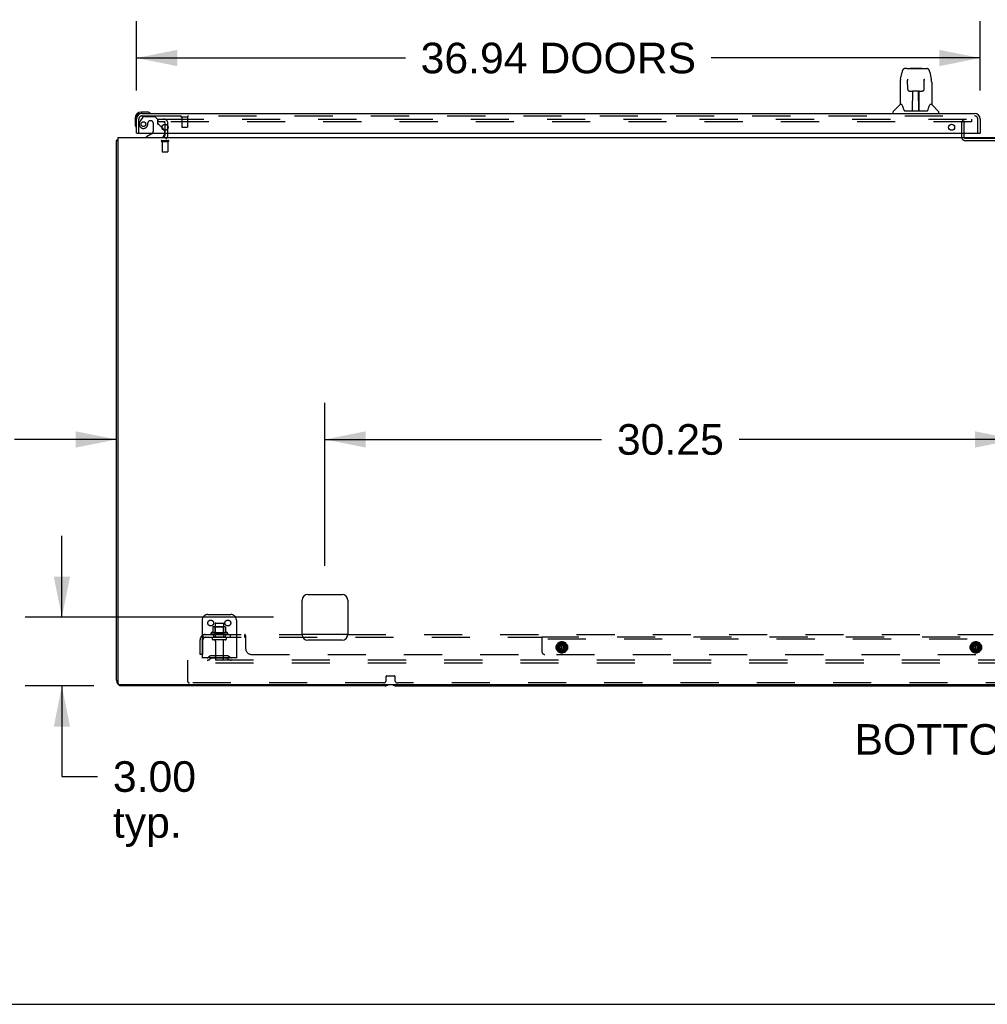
# Model space of a CAD drawing. Header units: inches. Extents: x 0 to 304, y 0 to 196.
# Tile 2 of 129: x 50 to 92, y 0 to 43. Entities that reach past the tile are written whole.
import ezdxf

# ---------------------------------------------------------------- set-up
doc = ezdxf.new("R2010")
doc.units = ezdxf.units.IN
doc.header["$LTSCALE"] = 16.696429
doc.header["$MEASUREMENT"] = 0
doc.linetypes.add('HIDDEN', pattern=[0.2, 0.1, -0.1])
doc.layers.get('0').update_dxf_attribs({"linetype": 'CONTINUOUS'})
for name, color, linetype in [('DEFAULT_2', 8, 'HIDDEN'), ('DIMENSIONS', 7, 'CONTINUOUS'), ('DOOR_2_ASSEMBLY', 7, 'CONTINUOUS'), ('SUBPANELS', 7, 'CONTINUOUS')]:
    doc.layers.add(name, color=color, linetype=linetype)
doc.styles.get("Standard").update_dxf_attribs({"font": 'arial.ttf'})
doc.dimstyles.new('DIMSTYLE_1', dxfattribs={"dimtxt": 1.339286, "dimasz": 1.785714, "dimexe": 0.09, "dimexo": 0.07, "dimgap": 0.0375, "dimtad": 0, "dimtih": 1, "dimtoh": 1, "dimzin": 4, "dimdsep": 46, "dimtxsty": 'Standard', "dimblk": '_FILLED', "dimblk1": '_FILLED', "dimblk2": '_FILLED', "dimcen": 0.09, "dimazin": 1, "dimtfac": 1, "dimtdec": 3, "dimtofl": 0, "dimtmove": 0, "dimatfit": 3, "dimldrblk": '_FILLED', "dimfxl": 0, "dimtolj": 1, "dimtzin": 4, "dimarcsym": 0})

# ---------------------------------------------------------------- blocks, each defined once
blk = doc.blocks.new('_FILLED')
at = {"color": 0, "linetype": 'ByBlock'}
blk.add_solid([(0, 0), (-1, 0.2), (-1, -0.2)], dxfattribs=at)
blk = doc.blocks.new('*D4')
at = {"layer": 'DIMENSIONS', "color": 2, "linetype": 'Continuous'}
for p, q in [((54.626, 40.003), (54.626, 43.037)), ((91.563, 40.003), (91.563, 43.037)), ((54.626, 41.43), (66.401, 41.43)), ((91.563, 41.43), (79.789, 41.43))]:
    blk.add_line(p, q, dxfattribs=at)
at = {"layer": 'DIMENSIONS', "color": 2, "linetype": 'Continuous', "xscale": 1.7857142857, "yscale": 1.7857142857, "zscale": 1.7857142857, "rotation": 180}
blk.add_blockref('_FILLED', (54.626, 41.43), dxfattribs=at)
at = {"layer": 'DIMENSIONS', "color": 2, "linetype": 'Continuous', "xscale": 1.7857142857, "yscale": 1.7857142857, "zscale": 1.7857142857}
blk.add_blockref('_FILLED', (91.563, 41.43), dxfattribs=at)
at = {"layer": 'DIMENSIONS', "color": 2, "linetype": 'Continuous', "insert": (73.095, 42.099), "char_height": 1.33929, "width": 12.04859, "attachment_point": 2, "line_spacing_factor": 0.9}
blk.add_mtext('36.94 DOORS', dxfattribs=at)
blk = doc.blocks.new('*D8')
at = {"layer": 'DIMENSIONS', "color": 2, "linetype": 'Continuous'}
for p, q in [((62.876, 19.192), (62.876, 26.337)), ((93.126, 19.192), (93.126, 26.337)), ((62.876, 24.73), (74.991, 24.73)), ((93.126, 24.73), (81.011, 24.73))]:
    blk.add_line(p, q, dxfattribs=at)
at = {"layer": 'DIMENSIONS', "color": 2, "linetype": 'Continuous', "xscale": 1.7857142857, "yscale": 1.7857142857, "zscale": 1.7857142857, "rotation": 180}
blk.add_blockref('_FILLED', (62.876, 24.73), dxfattribs=at)
at = {"layer": 'DIMENSIONS', "color": 2, "linetype": 'Continuous', "xscale": 1.7857142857, "yscale": 1.7857142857, "zscale": 1.7857142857}
blk.add_blockref('_FILLED', (93.126, 24.73), dxfattribs=at)
at = {"layer": 'DIMENSIONS', "color": 2, "linetype": 'Continuous', "insert": (78.001, 25.399), "char_height": 1.3393, "width": 4.68003, "attachment_point": 2, "line_spacing_factor": 0.9}
blk.add_mtext('30.25', dxfattribs=at)
blk = doc.blocks.new('*D10')
at = {"layer": 'DIMENSIONS', "color": 2, "linetype": 'Continuous'}
for p, q in [((62.876, 19.192), (62.876, 26.337)), ((53.751, 24.73), (49.291, 24.73)), ((62.876, 24.73), (66.447, 24.73))]:
    blk.add_line(p, q, dxfattribs=at)
at = {"layer": 'DIMENSIONS', "color": 2, "linetype": 'Continuous', "xscale": 1.7857142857, "yscale": 1.7857142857, "zscale": 1.7857142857}
blk.add_blockref('_FILLED', (53.751, 24.73), dxfattribs=at)
at = {"layer": 'DIMENSIONS', "color": 2, "linetype": 'Continuous', "xscale": 1.7857142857, "yscale": 1.7857142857, "zscale": 1.7857142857, "rotation": 180}
blk.add_blockref('_FILLED', (62.876, 24.73), dxfattribs=at)
at = {"layer": 'DIMENSIONS', "color": 2, "linetype": 'Continuous', "insert": (48.621, 25.399), "char_height": 1.3393, "width": 3.63947, "attachment_point": 3, "line_spacing_factor": 0.9}
blk.add_mtext('9.13\\Ptyp.', dxfattribs=at)
blk = doc.blocks.new('*D11')
at = {"layer": 'DIMENSIONS', "color": 2, "linetype": 'Continuous'}
for p, q in [((51.36, 16.942), (51.36, 20.513)), ((60.626, 16.942), (49.753, 16.942)), ((52.751, 13.942), (49.753, 13.942)), ((51.36, 13.942), (51.36, 9.971)), ((51.36, 9.971), (52.922, 9.971))]:
    blk.add_line(p, q, dxfattribs=at)
at = {"layer": 'DIMENSIONS', "color": 2, "linetype": 'Continuous', "xscale": 1.7857142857, "yscale": 1.7857142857, "zscale": 1.7857142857}
for p, rotation in [((51.36, 16.942), 270), ((51.36, 13.942), 90)]:
    blk.add_blockref('_FILLED', p, dxfattribs=dict(at, rotation=rotation))
at = {"layer": 'DIMENSIONS', "color": 2, "linetype": 'Continuous', "insert": (53.592, 10.641), "char_height": 1.3393, "width": 3.63947, "attachment_point": 1, "line_spacing_factor": 0.9}
blk.add_mtext('3.00\\Ptyp.', dxfattribs=at)

msp = doc.modelspace()

# ---------------------------------------------------------------- linework, layer by layer
at = {"color": 7, "linetype": 'Continuous'}
for p, q in [((55.876, 38.263), (55.876, 38.529)), ((53.813, 37.942), (53.813, 14.067)), ((53.813, 37.942), (132.438, 37.942)), ((55.876, 38.067), (55.876, 38.146)), ((53.751, 14.192), (53.751, 37.817)), ((53.751, 37.817), (53.813, 37.817)), ((53.812, 37.855), (53.813, 37.854)), ((61.876, 16.192), (61.876, 17.692)), ((62.126, 17.942), (63.626, 17.942)), ((63.876, 17.692), (63.876, 16.192)), ((63.626, 15.942), (62.126, 15.942)), ((53.876, 14.004), (132.313, 14.004)), ((65.501, 13.942), (54.001, 13.942)), ((66.001, 13.942), (120.251, 13.942)), ((0, 0), (303.571, 0))]:
    msp.add_line(p, q, dxfattribs=at)
for points in [[(53.775, 37.836), (53.772, 37.835), (53.768, 37.834), (53.765, 37.832), (53.762, 37.831), (53.759, 37.829), (53.757, 37.828), (53.755, 37.826), (53.754, 37.824), (53.752, 37.823), (53.752, 37.821), (53.751, 37.819), (53.751, 37.817)], [(53.812, 37.855), (53.809, 37.853), (53.807, 37.851), (53.803, 37.848), (53.8, 37.846), (53.796, 37.844), (53.792, 37.843), (53.787, 37.841), (53.783, 37.839), (53.775, 37.836)]]:
    msp.add_lwpolyline(points, dxfattribs=at)
for centre, radius, start, end in [((55.751, 38.067), 0.125, 270, 360), ((54.001, 37.692), 0.25, 138.6068, 139.2391), ((62.126, 17.692), 0.25, 90, 180), ((63.626, 17.692), 0.25, 0, 90), ((62.126, 16.192), 0.25, 180, 270), ((63.626, 16.192), 0.25, 270, 360), ((54.001, 14.192), 0.25, 180, 270), ((53.876, 14.067), 0.0625, 180, 270), ((65.501, 14.192), 0.25, 270, 311.404), ((66.001, 14.192), 0.25, 228.596, 270)]:
    msp.add_arc(centre, radius, start, end, dxfattribs=at)
at = {"layer": 'DEFAULT_2', "color": 8, "linetype": 'HIDDEN'}
for p, q in [((55.563, 38.754), (55.563, 38.629)), ((55.563, 38.754), (55.88, 38.754)), ((55.88, 38.629), (55.563, 38.629)), ((55.876, 38.529), (55.876, 38.567)), ((55.907, 38.754), (91.188, 38.754)), ((91.188, 38.629), (55.907, 38.629)), ((56.001, 38.067), (56.001, 38.567)), ((90.751, 38.579), (90.751, 37.971)), ((90.855, 38.579), (90.855, 37.971)), ((91.188, 38.754), (91.188, 38.629)), ((55.876, 38.146), (55.876, 38.263)), ((55.734, 37.817), (56.018, 37.817)), ((55.734, 37.774), (56.018, 37.774)), ((55.752, 37.774), (55.752, 37.327)), ((56, 37.774), (56, 37.327)), ((90.905, 37.921), (94.097, 37.921)), ((90.905, 37.817), (94.097, 37.817)), ((55.762, 37.317), (55.99, 37.317)), ((57.501, 16.817), (57.501, 15.067)), ((57.751, 17.067), (58.751, 17.067)), ((59.001, 16.817), (59.001, 15.067)), ((57.973, 16.517), (57.973, 16.29)), ((58.507, 16.528), (57.995, 16.528)), ((58.067, 16.508), (58.047, 16.528)), ((58.067, 16.212), (58.067, 16.508)), ((58.434, 16.508), (58.067, 16.508)), ((58.068, 16.662), (58.068, 16.067)), ((58.098, 16.692), (58.404, 16.692)), ((58.434, 16.662), (58.434, 16.067)), ((58.434, 16.508), (58.454, 16.528)), ((58.434, 16.212), (58.434, 16.508)), ((58.528, 16.517), (58.528, 16.29)), ((58.607, 16.262), (57.895, 16.262)), ((58.585, 16.192), (57.917, 16.192)), ((58.515, 16.067), (57.986, 16.067)), ((58.515, 15.961), (57.986, 15.961)), ((58.067, 16.212), (58.047, 16.192)), ((58.434, 16.212), (58.067, 16.212)), ((58.434, 16.212), (58.454, 16.192)), ((58.085, 15.898), (58.085, 15.097)), ((58.417, 15.898), (58.417, 15.097)), ((59.001, 15.171), (57.501, 15.171)), ((57.844, 15.239), (57.776, 15.191)), ((57.905, 15.155), (57.837, 15.106)), ((58.591, 15.261), (57.91, 15.261)), ((58.591, 15.157), (57.91, 15.157)), ((58.076, 15.261), (58.076, 15.157)), ((58.426, 15.261), (58.426, 15.157)), ((58.597, 15.155), (58.665, 15.106)), ((58.658, 15.239), (58.726, 15.191)), ((56.876, 14.942), (56.876, 15.067)), ((129.876, 15.067), (56.876, 15.067)), ((56.876, 14.129), (56.876, 14.942)), ((129.876, 14.942), (56.876, 14.942)), ((65.563, 14.192), (65.563, 14.359)), ((65.583, 14.379), (65.918, 14.379)), ((65.938, 14.359), (65.938, 14.192)), ((65.438, 14.067), (56.938, 14.067)), ((120.188, 14.067), (66.063, 14.067))]:
    msp.add_line(p, q, dxfattribs=at)
for centre in [(57.876, 16.692), (58.626, 16.692)]:
    msp.add_circle(centre, 0.128, dxfattribs=at)
for centre, radius, start, end in [((55.813, 38.567), 0.188, 0, 90), ((55.813, 38.567), 0.0625, 0, 90), ((90.905, 38.579), 0.154, 90, 180), ((90.905, 38.579), 0.05, 90, 180), ((55.751, 38.067), 0.25, 310.7609, 360), ((90.905, 37.971), 0.154, 180, 270), ((90.905, 37.971), 0.05, 180, 270), ((55.734, 37.795), 0.0215, 90, 270), ((56.018, 37.795), 0.0215, 270, 90), ((55.762, 37.327), 0.01, 180, 270), ((55.99, 37.327), 0.01, 270, 360), ((57.751, 16.817), 0.25, 90, 180), ((58.751, 16.817), 0.25, 0, 90), ((57.983, 16.517), 0.01, 95.1938, 180), ((57.995, 16.387), 0.141, 90, 95.2081), ((58.098, 16.662), 0.03, 90, 180), ((58.404, 16.662), 0.03, 0, 90), ((58.507, 16.387), 0.141, 84.7919, 90), ((58.518, 16.517), 0.01, 0, 84.8062), ((57.917, 16.23), 0.0384, 124.4497, 270), ((58.251, 15.662), 0.698, 113.9679, 120.6631), ((57.986, 16.014), 0.053, 90, 270), ((57.963, 16.308), 0.01, 293.9679, 360), ((58.022, 15.898), 0.0625, 0, 90), ((58.479, 15.898), 0.0625, 90, 180), ((58.515, 16.014), 0.053, 270, 90), ((58.538, 16.308), 0.01, 180, 246.0321), ((58.251, 15.662), 0.698, 59.3369, 66.0321), ((58.585, 16.23), 0.0384, 270, 55.5503), ((57.715, 15.275), 0.104, 270, 305.7539), ((57.715, 15.275), 0.208, 270, 305.7539), ((57.91, 15.147), 0.114, 90, 125.7539), ((57.91, 15.147), 0.01, 90, 125.7539), ((58.115, 15.097), 0.03, 180, 270), ((58.387, 15.097), 0.03, 270, 360), ((58.591, 15.147), 0.114, 54.2461, 90), ((58.591, 15.147), 0.01, 54.2461, 90), ((58.787, 15.275), 0.208, 234.2461, 270), ((58.787, 15.275), 0.104, 234.2461, 270), ((65.583, 14.359), 0.02, 90, 180), ((65.918, 14.359), 0.02, 0, 90), ((56.938, 14.129), 0.0625, 180, 270), ((65.438, 14.192), 0.125, 270, 360), ((66.063, 14.192), 0.125, 180, 270)]:
    msp.add_arc(centre, radius, start, end, dxfattribs=at)
at = {"layer": 'DOOR_2_ASSEMBLY', "color": 7, "linetype": 'Continuous'}
for p, q in [((88.347, 40.968), (88.266, 40.968)), ((88.348, 40.968), (89.236, 40.968)), ((88.353, 40.968), (88.351, 40.968)), ((88.513, 40.988), (88.493, 40.968)), ((88.513, 40.988), (88.989, 40.988)), ((88.989, 40.988), (89.009, 40.968)), ((88.077, 40.509), (88.142, 40.814)), ((89.36, 40.814), (89.425, 40.509)), ((88.062, 40.366), (88.062, 39.394)), ((88.384, 40.457), (88.365, 40.457)), ((88.384, 40.493), (88.384, 40.489)), ((88.384, 40.489), (88.384, 40.485)), ((88.384, 40.485), (88.384, 40.477)), ((88.384, 40.477), (88.384, 40.466)), ((88.391, 40.062), (88.384, 40.466)), ((89.111, 40.062), (89.118, 40.474)), ((89.137, 40.457), (89.117, 40.457)), ((89.118, 40.482), (89.118, 40.487)), ((89.118, 40.474), (89.118, 40.482)), ((89.44, 40.365), (89.44, 39.394)), ((88.472, 39.984), (88.592, 39.984)), ((88.602, 39.138), (88.616, 39.985)), ((88.609, 39.569), (88.609, 39.985)), ((88.613, 39.76), (88.609, 39.76)), ((88.612, 39.748), (88.609, 39.748)), ((88.628, 39.985), (88.874, 39.985)), ((88.877, 39.118), (88.862, 39.985)), ((88.893, 39.76), (88.866, 39.76)), ((88.893, 39.748), (88.866, 39.748)), ((88.893, 39.118), (88.893, 39.985)), ((88.91, 39.984), (89.03, 39.984)), ((88.056, 39.388), (87.759, 39.09)), ((88.135, 39.394), (88.062, 39.394)), ((88.87, 39.52), (88.893, 39.52)), ((88.893, 39.516), (88.87, 39.516)), ((89.44, 39.394), (89.367, 39.394)), ((89.446, 39.388), (89.743, 39.09)), ((54.566, 38.797), (54.566, 38.541)), ((55.085, 39.06), (54.829, 39.06)), ((54.872, 39), (54.829, 39)), ((55.123, 39.057), (55.085, 39.06)), ((55.221, 39.013), (55.214, 39.015)), ((87.747, 39), (87.747, 39.062)), ((88.23, 39.141), (88.235, 39.134)), ((88.265, 39.118), (89.237, 39.118)), ((88.609, 39.118), (88.609, 39.122)), ((89.755, 39), (89.755, 39.062)), ((54.566, 38.541), (54.569, 38.503)), ((54.611, 38.412), (54.613, 38.405)), ((55.745, 38.373), (55.826, 38.292)), ((54.646, 38.146), (54.626, 38.146)), ((55.306, 38.119), (55.068, 37.981)), ((55.068, 37.942), (55.068, 37.981)), ((55.855, 38.146), (55.855, 38.099)), ((91.543, 38.146), (91.563, 38.146))]:
    msp.add_line(p, q, dxfattribs=at)
at = {"layer": 'DOOR_2_ASSEMBLY', "color": 8, "linetype": 'HIDDEN'}
for p, q in [((54.906, 38.841), (54.805, 38.697)), ((54.872, 38.896), (91.317, 38.896)), ((54.971, 38.875), (55.422, 38.875)), ((55.548, 38.749), (55.422, 38.875)), ((56.588, 38.853), (56.872, 38.853)), ((56.606, 38.853), (56.606, 38.406)), ((56.854, 38.853), (56.854, 38.406)), ((54.73, 38.146), (54.73, 38.753)), ((55.258, 38.683), (55.225, 38.683)), ((55.356, 38.585), (55.356, 38.205)), ((55.548, 38.749), (55.548, 38.57)), ((55.606, 38.511), (55.745, 38.373)), ((56.616, 38.396), (56.844, 38.396)), ((91.459, 38.146), (91.459, 38.753)), ((55.855, 38.222), (55.855, 38.146))]:
    msp.add_line(p, q, dxfattribs=at)
at = {"layer": 'DOOR_2_ASSEMBLY', "color": 3, "linetype": 'Continuous'}
for p, q in [((54.872, 39), (91.317, 39)), ((54.626, 38.146), (54.626, 38.753)), ((91.563, 38.753), (91.563, 38.146)), ((54.646, 38.146), (91.543, 38.146))]:
    msp.add_line(p, q, dxfattribs=at)
at = {"layer": 'DOOR_2_ASSEMBLY', "color": 7, "linetype": 'Continuous'}
for points in [[(88.266, 40.968), (88.262, 40.968), (88.247, 40.966), (88.232, 40.962), (88.218, 40.955), (88.206, 40.946), (88.195, 40.936), (88.185, 40.925), (88.177, 40.913), (88.17, 40.9), (88.163, 40.885), (88.157, 40.868), (88.151, 40.85), (88.146, 40.829), (88.142, 40.814)], [(89.336, 40.891), (89.33, 40.904), (89.323, 40.915), (89.316, 40.926), (89.308, 40.936), (89.298, 40.944), (89.288, 40.952), (89.276, 40.959), (89.264, 40.964), (89.25, 40.967), (89.236, 40.968)], [(89.36, 40.814), (89.357, 40.826), (89.352, 40.845), (89.347, 40.862), (89.342, 40.877), (89.336, 40.891)], [(88.077, 40.509), (88.071, 40.477), (88.065, 40.435), (88.063, 40.392), (88.062, 40.366)], [(88.383, 40.497), (88.383, 40.497), (88.383, 40.497), (88.383, 40.497), (88.383, 40.496), (88.383, 40.495), (88.384, 40.494), (88.384, 40.493)], [(89.118, 40.487), (89.118, 40.491), (89.118, 40.493), (89.118, 40.494), (89.118, 40.495), (89.118, 40.496), (89.118, 40.497), (89.119, 40.497)], [(89.44, 40.365), (89.439, 40.393), (89.436, 40.435), (89.431, 40.477), (89.425, 40.509)], [(88.391, 40.062), (88.392, 40.05), (88.396, 40.037), (88.401, 40.025), (88.409, 40.014), (88.418, 40.005), (88.428, 39.997), (88.439, 39.991), (88.451, 39.987), (88.463, 39.985), (88.471, 39.984)], [(88.592, 39.984), (88.595, 39.984), (88.604, 39.984), (88.613, 39.985), (88.622, 39.985), (88.628, 39.985)], [(88.874, 39.985), (88.882, 39.985), (88.891, 39.985), (88.899, 39.984), (88.908, 39.984), (88.91, 39.984)], [(89.031, 39.984), (89.04, 39.985), (89.052, 39.987), (89.064, 39.991), (89.075, 39.998), (89.085, 40.006), (89.094, 40.015), (89.101, 40.026), (89.106, 40.039), (89.11, 40.051), (89.111, 40.062)], [(88.132, 39.394), (88.137, 39.384), (88.151, 39.356), (88.166, 39.321), (88.181, 39.278), (88.198, 39.229), (88.212, 39.182)], [(89.289, 39.182), (89.304, 39.228), (89.32, 39.276), (89.335, 39.319), (89.35, 39.355), (89.364, 39.383), (89.37, 39.394)], [(88.212, 39.182), (88.215, 39.174), (88.22, 39.161), (88.225, 39.15), (88.23, 39.141)], [(88.235, 39.134), (88.241, 39.128), (88.248, 39.123), (88.255, 39.12), (88.263, 39.118), (88.265, 39.118)], [(89.237, 39.118), (89.238, 39.118), (89.246, 39.119), (89.254, 39.123), (89.26, 39.128)], [(89.26, 39.128), (89.266, 39.134), (89.272, 39.141)], [(89.272, 39.141), (89.277, 39.15), (89.282, 39.16), (89.287, 39.173), (89.289, 39.182)]]:
    msp.add_lwpolyline(points, dxfattribs=at)
at = {"layer": 'DOOR_2_ASSEMBLY', "color": 8, "linetype": 'HIDDEN'}
msp.add_circle((54.93, 38.533), 0.101, dxfattribs=at)
at = {"layer": 'DOOR_2_ASSEMBLY', "color": 3, "linetype": 'Continuous'}
for centre in [(55.876, 38.396), (90.313, 38.396)]:
    msp.add_circle(centre, 0.133, dxfattribs=at)
at = {"layer": 'DOOR_2_ASSEMBLY', "color": 7, "linetype": 'Continuous'}
for centre, radius, start, end in [((88.07, 39.374), 0.0197, 90, 135), ((89.432, 39.374), 0.0197, 45, 90), ((54.829, 38.797), 0.263, 90, 180), ((54.829, 38.797), 0.203, 90, 180), ((55.085, 38.81), 0.25, 59.1101, 90), ((55.206, 39.015), 0.015, 270, 353.6204), ((55.206, 39.012), 0.015, 6.3796, 59.1101), ((87.786, 39.062), 0.0394, 135, 180), ((88.621, 39.138), 0.0197, 179, 269.9232), ((88.857, 39.138), 0.0197, 270.0771, 1), ((89.715, 39.062), 0.0394, 0, 45), ((54.816, 38.541), 0.25, 180, 210.8899), ((54.614, 38.42), 0.015, 210.8899, 263.6204), ((54.611, 38.42), 0.015, 276.3796, 360), ((55.256, 38.205), 0.1, 300.092, 323.4532), ((55.698, 38.099), 0.157, 270, 360), ((55.755, 38.222), 0.1, 27.0175, 45)]:
    msp.add_arc(centre, radius, start, end, dxfattribs=at)
at = {"layer": 'DOOR_2_ASSEMBLY', "color": 3, "linetype": 'Continuous'}
for centre, start, end in [((54.872, 38.753), 90, 180), ((91.317, 38.753), 0, 90)]:
    msp.add_arc(centre, 0.246, start, end, dxfattribs=at)
at = {"layer": 'DOOR_2_ASSEMBLY', "color": 8, "linetype": 'HIDDEN'}
for centre, radius, start, end in [((54.872, 38.753), 0.142, 90, 180), ((54.971, 38.796), 0.079, 90, 144.9), ((56.588, 38.874), 0.0215, 90, 270), ((56.872, 38.874), 0.0215, 270, 90), ((91.317, 38.753), 0.142, 0, 90), ((54.93, 38.533), 0.187, 163.1561, 342.1518), ((55.12, 38.475), 0.386, 144.9, 163.1561), ((54.734, 38.596), 0.393, 342.0702, 358.3395), ((55.225, 38.585), 0.098, 90, 180), ((55.258, 38.585), 0.098, 0, 90), ((55.587, 38.57), 0.039, 180, 248.3904), ((55.536, 38.441), 0.1, 45, 68.3904), ((56.616, 38.406), 0.01, 180, 270), ((56.844, 38.406), 0.01, 270, 360), ((55.256, 38.205), 0.1, 323.4532, 360), ((55.755, 38.222), 0.1, 0, 27.0175)]:
    msp.add_arc(centre, radius, start, end, dxfattribs=at)
at = {"layer": 'DOOR_2_ASSEMBLY', "color": 7, "linetype": 'Continuous'}
for centre, major_axis, start_param, end_param in [((88.601, 39.157), (0, 0.0394), -2.940151, -2.835726), ((88.877, 39.157), (0.0394, 0), -1.875951, -1.570796)]:
    msp.add_ellipse(centre, major_axis=major_axis, ratio=1, start_param=start_param, end_param=end_param, dxfattribs=at)
at = {"layer": 'SUBPANELS', "color": 8, "linetype": 'HIDDEN'}
for p, q in [((57.407, 15.317), (57.407, 15.955)), ((57.494, 16.138), (57.573, 16.041)), ((57.532, 16.067), (57.532, 16.192)), ((57.532, 16.192), (61.876, 16.192)), ((57.532, 16.067), (72.376, 16.067)), ((57.532, 15.317), (57.532, 15.955)), ((58.001, 16.192), (58.001, 16.067)), ((58.501, 16.192), (58.501, 16.067)), ((58.729, 16.192), (58.729, 16.067)), ((59.01, 16.192), (59.01, 16.067)), ((59.372, 16.067), (59.372, 16.192)), ((59.384, 16.057), (59.381, 16.062)), ((59.398, 16.154), (59.394, 16.163)), ((59.407, 15.567), (59.407, 16.138)), ((63.876, 16.192), (92.126, 16.192)), ((72.376, 16.067), (72.376, 15.442)), ((94.033, 16.067), (72.376, 16.067)), ((114.376, 15.989), (72.376, 15.989)), ((73.141, 15.81), (73.04, 15.634)), ((73.04, 15.624), (73.141, 15.449)), ((73.052, 15.603), (73.053, 15.602)), ((73.059, 15.663), (73.066, 15.66)), ((73.059, 15.596), (73.066, 15.598)), ((73.126, 15.779), (73.126, 15.779)), ((73.126, 15.779), (73.132, 15.774)), ((73.352, 15.815), (73.15, 15.815)), ((73.173, 15.801), (73.329, 15.801)), ((73.184, 15.804), (73.184, 15.768)), ((73.19, 15.815), (73.189, 15.814)), ((73.216, 15.815), (73.216, 15.444)), ((73.216, 15.779), (73.216, 15.48)), ((73.286, 15.815), (73.286, 15.444)), ((73.286, 15.779), (73.286, 15.48)), ((73.313, 15.814), (73.312, 15.815)), ((73.318, 15.804), (73.318, 15.768)), ((73.462, 15.634), (73.361, 15.81)), ((73.361, 15.449), (73.462, 15.624)), ((73.376, 15.779), (73.37, 15.774)), ((73.442, 15.663), (73.436, 15.66)), ((73.442, 15.596), (73.436, 15.598)), ((73.449, 15.657), (73.45, 15.656)), ((91.266, 15.81), (91.165, 15.634)), ((91.165, 15.624), (91.266, 15.449)), ((91.184, 15.663), (91.191, 15.66)), ((91.184, 15.596), (91.191, 15.598)), ((91.251, 15.779), (91.257, 15.774)), ((91.251, 15.779), (91.251, 15.779)), ((91.477, 15.815), (91.275, 15.815)), ((91.298, 15.801), (91.454, 15.801)), ((91.309, 15.804), (91.309, 15.768)), ((91.315, 15.815), (91.314, 15.814)), ((91.341, 15.815), (91.341, 15.444)), ((91.341, 15.779), (91.341, 15.48)), ((91.411, 15.815), (91.411, 15.444)), ((91.411, 15.779), (91.411, 15.48)), ((91.438, 15.814), (91.437, 15.815)), ((91.443, 15.804), (91.443, 15.768)), ((91.587, 15.634), (91.486, 15.81)), ((91.486, 15.449), (91.587, 15.624)), ((91.501, 15.779), (91.495, 15.774)), ((91.567, 15.663), (91.561, 15.66)), ((91.567, 15.596), (91.561, 15.598)), ((57.532, 15.317), (57.407, 15.317)), ((59.657, 15.317), (127.095, 15.317)), ((73.126, 15.48), (73.132, 15.485)), ((73.126, 15.475), (73.127, 15.474)), ((73.127, 15.474), (73.127, 15.473)), ((73.127, 15.473), (73.127, 15.472)), ((73.15, 15.444), (73.352, 15.444)), ((73.329, 15.457), (73.173, 15.457)), ((73.184, 15.491), (73.184, 15.45)), ((73.184, 15.45), (73.19, 15.444)), ((73.318, 15.45), (73.312, 15.444)), ((73.318, 15.491), (73.318, 15.45)), ((73.376, 15.48), (73.37, 15.485)), ((73.375, 15.475), (73.376, 15.476)), ((73.375, 15.474), (73.375, 15.475)), ((73.375, 15.473), (73.375, 15.474)), ((91.251, 15.48), (91.257, 15.485)), ((91.251, 15.475), (91.252, 15.474)), ((91.252, 15.474), (91.252, 15.473)), ((91.252, 15.473), (91.252, 15.472)), ((91.275, 15.444), (91.477, 15.444)), ((91.454, 15.457), (91.298, 15.457)), ((91.309, 15.491), (91.309, 15.45)), ((91.309, 15.45), (91.315, 15.444)), ((91.443, 15.45), (91.437, 15.444)), ((91.443, 15.491), (91.443, 15.45)), ((91.501, 15.48), (91.495, 15.485)), ((91.5, 15.475), (91.501, 15.476)), ((91.5, 15.474), (91.5, 15.475)), ((91.5, 15.473), (91.5, 15.474))]:
    msp.add_line(p, q, dxfattribs=at)
at = {"layer": 'SUBPANELS', "color": 3, "linetype": 'Continuous'}
msp.add_line((63.876, 16.192), (61.876, 16.192), dxfattribs=at)
at = {"layer": 'SUBPANELS', "color": 8, "linetype": 'HIDDEN'}
for points in [[(57.494, 16.138), (57.5, 16.145), (57.505, 16.154), (57.509, 16.163), (57.513, 16.172), (57.517, 16.18), (57.521, 16.186), (57.526, 16.19), (57.532, 16.192)], [(57.533, 16.121), (57.532, 16.124), (57.532, 16.126), (57.532, 16.125), (57.532, 16.124)], [(57.532, 16.124), (57.532, 16.121), (57.532, 16.116), (57.532, 16.111)], [(57.573, 16.041), (57.57, 16.041), (57.566, 16.043), (57.562, 16.047), (57.557, 16.052), (57.551, 16.057), (57.545, 16.062), (57.539, 16.065), (57.532, 16.067)], [(57.555, 16.064), (57.554, 16.065), (57.552, 16.068), (57.55, 16.072), (57.548, 16.076), (57.546, 16.081), (57.544, 16.085), (57.542, 16.09), (57.54, 16.095), (57.538, 16.1), (57.537, 16.105), (57.536, 16.109), (57.534, 16.114), (57.533, 16.119), (57.533, 16.121)], [(57.541, 16.079), (57.545, 16.075), (57.548, 16.071), (57.551, 16.068)], [(57.552, 16.067), (57.554, 16.065), (57.555, 16.064), (57.555, 16.064)], [(59.394, 16.163), (59.391, 16.172), (59.387, 16.18), (59.382, 16.186), (59.377, 16.19), (59.372, 16.192)], [(59.387, 16.18), (59.382, 16.186), (59.377, 16.19), (59.372, 16.192)], [(59.381, 16.062), (59.377, 16.065), (59.372, 16.067)], [(59.407, 16.041), (59.401, 16.041), (59.396, 16.043), (59.392, 16.047), (59.388, 16.052), (59.384, 16.057)], [(59.407, 16.041), (59.401, 16.041), (59.396, 16.043), (59.392, 16.047), (59.388, 16.052)], [(59.407, 16.138), (59.402, 16.145), (59.398, 16.154)], [(73.059, 15.663), (73.059, 15.663), (73.058, 15.663), (73.058, 15.663), (73.057, 15.662), (73.057, 15.662), (73.056, 15.662), (73.056, 15.661), (73.055, 15.661), (73.055, 15.66), (73.054, 15.659), (73.054, 15.659), (73.053, 15.658), (73.053, 15.657), (73.052, 15.656)], [(73.059, 15.596), (73.059, 15.596), (73.058, 15.596), (73.058, 15.596), (73.057, 15.596), (73.057, 15.597), (73.056, 15.597), (73.056, 15.598), (73.055, 15.598), (73.055, 15.599), (73.054, 15.6), (73.054, 15.6), (73.053, 15.601), (73.053, 15.602)], [(73.128, 15.788), (73.128, 15.787), (73.127, 15.787), (73.127, 15.786), (73.127, 15.785), (73.126, 15.784), (73.126, 15.783), (73.126, 15.783), (73.126, 15.782), (73.126, 15.781), (73.126, 15.78), (73.126, 15.78), (73.126, 15.779), (73.126, 15.779)], [(73.189, 15.814), (73.188, 15.813), (73.187, 15.812), (73.186, 15.811), (73.186, 15.81), (73.185, 15.809), (73.185, 15.808), (73.184, 15.807), (73.184, 15.806), (73.184, 15.805), (73.184, 15.804)], [(73.316, 15.81), (73.315, 15.811), (73.315, 15.812), (73.314, 15.813), (73.313, 15.814)], [(73.316, 15.81), (73.317, 15.809), (73.317, 15.808), (73.317, 15.807), (73.318, 15.806), (73.318, 15.805), (73.318, 15.804)], [(73.373, 15.788), (73.374, 15.787), (73.374, 15.787), (73.375, 15.786), (73.375, 15.785), (73.375, 15.784), (73.376, 15.783), (73.376, 15.783), (73.376, 15.782), (73.376, 15.781), (73.376, 15.78), (73.376, 15.78), (73.376, 15.779), (73.376, 15.779), (73.376, 15.779)], [(73.449, 15.657), (73.449, 15.658), (73.448, 15.659), (73.448, 15.659), (73.447, 15.66), (73.447, 15.661), (73.446, 15.661), (73.445, 15.662), (73.445, 15.662), (73.444, 15.662), (73.444, 15.663), (73.443, 15.663), (73.443, 15.663), (73.442, 15.663)], [(73.45, 15.603), (73.449, 15.602), (73.449, 15.601), (73.448, 15.6), (73.448, 15.6), (73.447, 15.599), (73.447, 15.598), (73.446, 15.598), (73.445, 15.597), (73.445, 15.597), (73.444, 15.596), (73.444, 15.596), (73.443, 15.596), (73.443, 15.596), (73.442, 15.596)], [(91.184, 15.663), (91.184, 15.663), (91.183, 15.663), (91.183, 15.663), (91.182, 15.662), (91.182, 15.662), (91.181, 15.662), (91.181, 15.661), (91.18, 15.661), (91.18, 15.66), (91.179, 15.659), (91.179, 15.659), (91.178, 15.658), (91.178, 15.657), (91.177, 15.656)], [(91.184, 15.596), (91.184, 15.596), (91.183, 15.596), (91.183, 15.596), (91.182, 15.596), (91.182, 15.597), (91.181, 15.597), (91.181, 15.598), (91.18, 15.598), (91.18, 15.599), (91.179, 15.6), (91.179, 15.6), (91.178, 15.601), (91.178, 15.602), (91.177, 15.603)], [(91.253, 15.788), (91.253, 15.787), (91.252, 15.787), (91.252, 15.786), (91.252, 15.785), (91.251, 15.784), (91.251, 15.783), (91.251, 15.783), (91.251, 15.782), (91.251, 15.781), (91.251, 15.78), (91.251, 15.78), (91.251, 15.779), (91.251, 15.779)], [(91.314, 15.814), (91.313, 15.813), (91.312, 15.812), (91.311, 15.811), (91.311, 15.81), (91.31, 15.809), (91.31, 15.808), (91.309, 15.807), (91.309, 15.806), (91.309, 15.805), (91.309, 15.804)], [(91.442, 15.808), (91.442, 15.809), (91.441, 15.81), (91.44, 15.811), (91.44, 15.812), (91.439, 15.813), (91.438, 15.814)], [(91.442, 15.808), (91.442, 15.807), (91.443, 15.806), (91.443, 15.805), (91.443, 15.804)], [(91.499, 15.787), (91.499, 15.787), (91.498, 15.788)], [(91.499, 15.787), (91.5, 15.786), (91.5, 15.785), (91.5, 15.784), (91.501, 15.783), (91.501, 15.783), (91.501, 15.782), (91.501, 15.781), (91.501, 15.78), (91.501, 15.78), (91.501, 15.779), (91.501, 15.779), (91.501, 15.779)], [(91.575, 15.656), (91.574, 15.657), (91.574, 15.658), (91.573, 15.659), (91.573, 15.659), (91.572, 15.66), (91.572, 15.661), (91.571, 15.661), (91.57, 15.662), (91.57, 15.662), (91.569, 15.662), (91.569, 15.663), (91.568, 15.663), (91.568, 15.663), (91.567, 15.663)], [(91.575, 15.603), (91.574, 15.602), (91.574, 15.601), (91.573, 15.6), (91.573, 15.6), (91.572, 15.599), (91.572, 15.598), (91.571, 15.598), (91.57, 15.597), (91.57, 15.597), (91.569, 15.596), (91.569, 15.596), (91.568, 15.596), (91.568, 15.596), (91.567, 15.596)], [(73.126, 15.476), (73.126, 15.476), (73.126, 15.477), (73.126, 15.478), (73.126, 15.478), (73.126, 15.479), (73.126, 15.479), (73.126, 15.48), (73.126, 15.48), (73.127, 15.48), (73.127, 15.481), (73.128, 15.481), (73.128, 15.481), (73.129, 15.48), (73.13, 15.48), (73.131, 15.48), (73.132, 15.479), (73.132, 15.479), (73.133, 15.478), (73.134, 15.478), (73.135, 15.477), (73.136, 15.477), (73.137, 15.476)], [(73.126, 15.48), (73.126, 15.48), (73.126, 15.479), (73.126, 15.479), (73.126, 15.478), (73.126, 15.478), (73.126, 15.477), (73.126, 15.476), (73.126, 15.476), (73.126, 15.475)], [(73.128, 15.471), (73.128, 15.471), (73.128, 15.472)], [(73.184, 15.455), (73.184, 15.454), (73.184, 15.453), (73.184, 15.452), (73.185, 15.451), (73.185, 15.45), (73.186, 15.449), (73.186, 15.448), (73.187, 15.447), (73.188, 15.446), (73.189, 15.445)], [(73.318, 15.455), (73.318, 15.454), (73.318, 15.453), (73.317, 15.452), (73.317, 15.451), (73.317, 15.45), (73.316, 15.449), (73.315, 15.448), (73.315, 15.447), (73.314, 15.446), (73.313, 15.445)], [(73.376, 15.476), (73.376, 15.476), (73.376, 15.477), (73.376, 15.478), (73.376, 15.478), (73.376, 15.479), (73.376, 15.479), (73.376, 15.48), (73.376, 15.48), (73.375, 15.48), (73.375, 15.481), (73.374, 15.481), (73.373, 15.481), (73.373, 15.48), (73.372, 15.48), (73.371, 15.48), (73.37, 15.479), (73.369, 15.479), (73.369, 15.478), (73.368, 15.478), (73.367, 15.477), (73.366, 15.477), (73.365, 15.476)], [(73.375, 15.473), (73.374, 15.472), (73.374, 15.471), (73.373, 15.471)], [(73.376, 15.48), (73.376, 15.48), (73.376, 15.479), (73.376, 15.479), (73.376, 15.478), (73.376, 15.478), (73.376, 15.477), (73.376, 15.476), (73.376, 15.476)], [(91.251, 15.476), (91.251, 15.476), (91.251, 15.477), (91.251, 15.478), (91.251, 15.478), (91.251, 15.479), (91.251, 15.479), (91.251, 15.48), (91.251, 15.48), (91.252, 15.48), (91.252, 15.481), (91.253, 15.481), (91.253, 15.481), (91.254, 15.48), (91.255, 15.48), (91.256, 15.48), (91.257, 15.479), (91.257, 15.479), (91.258, 15.478), (91.259, 15.478), (91.26, 15.477), (91.261, 15.477), (91.262, 15.476)], [(91.251, 15.48), (91.251, 15.48), (91.251, 15.479), (91.251, 15.479), (91.251, 15.478), (91.251, 15.478), (91.251, 15.477), (91.251, 15.476), (91.251, 15.476), (91.251, 15.475)], [(91.253, 15.471), (91.253, 15.471), (91.253, 15.472)], [(91.309, 15.455), (91.309, 15.454), (91.309, 15.453), (91.309, 15.452), (91.31, 15.451), (91.31, 15.45), (91.311, 15.449), (91.311, 15.448), (91.312, 15.447), (91.313, 15.446), (91.314, 15.445)], [(91.443, 15.455), (91.443, 15.454), (91.443, 15.453), (91.442, 15.452), (91.442, 15.451), (91.442, 15.45), (91.441, 15.449), (91.44, 15.448), (91.44, 15.447), (91.439, 15.446), (91.438, 15.445)], [(91.501, 15.476), (91.501, 15.476), (91.501, 15.477), (91.501, 15.478), (91.501, 15.478), (91.501, 15.479), (91.501, 15.479), (91.501, 15.48), (91.501, 15.48), (91.5, 15.48), (91.5, 15.481), (91.499, 15.481), (91.498, 15.481), (91.498, 15.48), (91.497, 15.48), (91.496, 15.48), (91.495, 15.479), (91.494, 15.479), (91.494, 15.478), (91.493, 15.478), (91.492, 15.477), (91.491, 15.477), (91.49, 15.476)], [(91.5, 15.473), (91.499, 15.472), (91.499, 15.471), (91.498, 15.471)], [(91.501, 15.48), (91.501, 15.48), (91.501, 15.479), (91.501, 15.479), (91.501, 15.478), (91.501, 15.478), (91.501, 15.477), (91.501, 15.476), (91.501, 15.476)]]:
    msp.add_lwpolyline(points, dxfattribs=at)
for centre, radius in [((73.251, 15.629), 0.25), ((73.251, 15.629), 0.22), ((73.251, 15.629), 0.21), ((73.251, 15.629), 0.172), ((73.251, 15.629), 0.172), ((73.251, 15.629), 0.135), ((73.251, 15.629), 0.125), ((73.251, 15.629), 0.124), ((73.251, 15.629), 0.094), ((91.376, 15.629), 0.25), ((91.376, 15.629), 0.22), ((91.376, 15.629), 0.21), ((91.376, 15.629), 0.172), ((91.376, 15.629), 0.172), ((91.376, 15.629), 0.135), ((91.376, 15.629), 0.125), ((91.376, 15.629), 0.124), ((91.376, 15.629), 0.094)]:
    msp.add_circle(centre, radius, dxfattribs=at)
for centre, radius, start, end in [((57.644, 15.955), 0.237, 90, 180), ((57.644, 15.955), 0.112, 90, 180), ((59.657, 15.567), 0.25, 180, 270), ((73.173, 15.629), 0.172, 90, 270), ((73.048, 15.629), 0.01, 150, 210), ((73.251, 15.629), 0.154, 103.2627, 256.7373), ((73.15, 15.805), 0.01, 90, 150), ((73.251, 15.629), 0.154, 283.2627, 76.7373), ((73.329, 15.629), 0.172, 270, 90), ((73.352, 15.805), 0.01, 30, 90), ((73.454, 15.629), 0.01, 330, 30), ((91.298, 15.629), 0.172, 90, 270), ((91.173, 15.629), 0.01, 150, 210), ((91.376, 15.629), 0.154, 103.2627, 256.7373), ((91.275, 15.805), 0.01, 90, 150), ((91.376, 15.629), 0.154, 283.2627, 76.7373), ((91.454, 15.629), 0.172, 270, 90), ((91.477, 15.805), 0.01, 30, 90), ((91.579, 15.629), 0.01, 330, 30), ((72.501, 15.442), 0.125, 180, 270), ((73.251, 15.629), 0.191, 233.428, 249.4625), ((73.15, 15.454), 0.01, 210, 270), ((73.251, 15.629), 0.191, 290.5375, 306.572), ((73.352, 15.454), 0.01, 270, 330), ((91.376, 15.629), 0.191, 233.428, 249.4625), ((91.275, 15.454), 0.01, 210, 270), ((91.376, 15.629), 0.191, 290.5375, 306.572), ((91.477, 15.454), 0.01, 270, 330)]:
    msp.add_arc(centre, radius, start, end, dxfattribs=at)

# ---------------------------------------------------------------- texts
at = {"layer": 'DIMENSIONS', "color": 2, "linetype": 'Continuous', "insert": (92.714, 12.266), "char_height": 1.33929, "width": 13.27337, "attachment_point": 2, "line_spacing_factor": 0.9}
msp.add_mtext('BOTTOM VIEW', dxfattribs=at)

# ---------------------------------------------------------------- dimensions: what is measured, and where the dimension line sits
at = {"layer": 'DIMENSIONS', "color": 2, "linetype": 'Continuous'}
for base, p1, p2, angle, text, picture, middle in [((54.626, 41.43), (91.563, 43.107), (54.626, 43.107), 180, '<> DOORS', '*D4', (73.095, 41.43)), ((51.36, 16.942), (49.683, 13.942), (60.696, 16.942), 90, '<>\\Ptyp.', '*D11', (55.412, 8.967))]:
    dim = msp.add_linear_dim(base=base, p1=p1, p2=p2, angle=angle, text=text, dimstyle='DIMSTYLE_1', dxfattribs=at)
    dim.commit()
    dim.dimension.update_dxf_attribs({"geometry": picture, "text_midpoint": middle, "dimtype": 160})
dim = msp.add_linear_dim(base=(62.875930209, 24.729716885), p1=(53.750930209, 14.191926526), p2=(62.875930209, 19.121926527), text='<>\\Ptyp.', dimstyle='DIMSTYLE_1', dxfattribs=at)
dim.commit()
dim.dimension.update_dxf_attribs({"geometry": '*D10', "text_midpoint": (46.801215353, 23.725252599), "dimtype": 160})
dim = msp.add_linear_dim(base=(93.126, 24.73), p1=(62.876, 19.122), p2=(93.126, 19.122), dimstyle='DIMSTYLE_1', dxfattribs=at)
dim.commit()
dim.dimension.update_dxf_attribs({"geometry": '*D8', "text_midpoint": (78.003, 24.722), "dimtype": 160})

doc.saveas('drawing.dxf')
